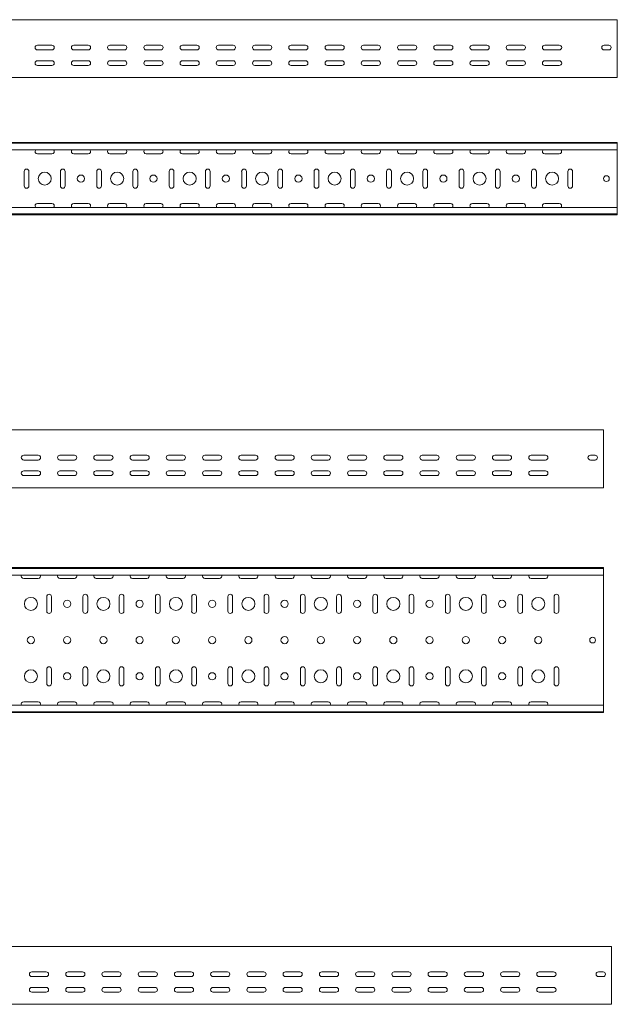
# Model space of a CAD drawing. Header units: millimetres. Extents: x -687 to 2818, y -3045 to -151.
# Tile 9 of 9: x 1985 to 2809, y -1510 to -151. Entities that reach past the tile are written whole.
import ezdxf

# ---------------------------------------------------------------- set-up
doc = ezdxf.new("R2010")
doc.units = ezdxf.units.MM

msp = doc.modelspace()

# ---------------------------------------------------------------- linework, layer by layer
at = {"color": 7, "linetype": 'Continuous', "lineweight": 15}
for p, q in [((2809.2, -151.1), (341.2, -151.1)), ((2809.2, -158.6), (2809.2, -151.1)), ((2809.2, -163.9), (2809.2, -158.6)), ((2809.2, -164.3), (2809.2, -163.9)), ((2809.2, -168.4), (2809.2, -164.3)), ((2809.2, -229.3), (2809.2, -168.4)), ((2009.2, -186.4), (2029.2, -186.4)), ((2059.2, -186.4), (2079.2, -186.4)), ((2109.2, -186.4), (2129.2, -186.4)), ((2159.2, -186.4), (2179.2, -186.4)), ((2209.2, -186.4), (2229.2, -186.4)), ((2259.2, -186.4), (2279.2, -186.4)), ((2309.2, -186.4), (2329.2, -186.4)), ((2359.2, -186.4), (2379.2, -186.4)), ((2409.2, -186.4), (2429.2, -186.4)), ((2459.2, -186.4), (2479.2, -186.4)), ((2509.2, -186.4), (2529.2, -186.4)), ((2559.2, -186.4), (2579.2, -186.4)), ((2609.2, -186.4), (2629.2, -186.4)), ((2659.2, -186.4), (2679.2, -186.4)), ((2709.2, -186.4), (2729.2, -186.4)), ((2791, -186.4), (2797.5, -186.4)), ((2029.2, -192.9), (2009.2, -192.9)), ((2079.2, -192.9), (2059.2, -192.9)), ((2129.2, -192.9), (2109.2, -192.9)), ((2179.2, -192.9), (2159.2, -192.9)), ((2229.2, -192.9), (2209.2, -192.9)), ((2279.2, -192.9), (2259.2, -192.9)), ((2329.2, -192.9), (2309.2, -192.9)), ((2379.2, -192.9), (2359.2, -192.9)), ((2429.2, -192.9), (2409.2, -192.9)), ((2479.2, -192.9), (2459.2, -192.9)), ((2529.2, -192.9), (2509.2, -192.9)), ((2579.2, -192.9), (2559.2, -192.9)), ((2629.2, -192.9), (2609.2, -192.9)), ((2679.2, -192.9), (2659.2, -192.9)), ((2729.2, -192.9), (2709.2, -192.9)), ((2797.5, -192.9), (2791, -192.9)), ((2009.2, -207.9), (2029.2, -207.9)), ((2029.2, -214.4), (2009.2, -214.4)), ((2059.2, -207.9), (2079.2, -207.9)), ((2079.2, -214.4), (2059.2, -214.4)), ((2109.2, -207.9), (2129.2, -207.9)), ((2129.2, -214.4), (2109.2, -214.4)), ((2159.2, -207.9), (2179.2, -207.9)), ((2179.2, -214.4), (2159.2, -214.4)), ((2209.2, -207.9), (2229.2, -207.9)), ((2229.2, -214.4), (2209.2, -214.4)), ((2259.2, -207.9), (2279.2, -207.9)), ((2279.2, -214.4), (2259.2, -214.4)), ((2309.2, -207.9), (2329.2, -207.9)), ((2329.2, -214.4), (2309.2, -214.4)), ((2359.2, -207.9), (2379.2, -207.9)), ((2379.2, -214.4), (2359.2, -214.4)), ((2409.2, -207.9), (2429.2, -207.9)), ((2429.2, -214.4), (2409.2, -214.4)), ((2459.2, -207.9), (2479.2, -207.9)), ((2479.2, -214.4), (2459.2, -214.4)), ((2509.2, -207.9), (2529.2, -207.9)), ((2529.2, -214.4), (2509.2, -214.4)), ((2559.2, -207.9), (2579.2, -207.9)), ((2579.2, -214.4), (2559.2, -214.4)), ((2609.2, -207.9), (2629.2, -207.9)), ((2629.2, -214.4), (2609.2, -214.4)), ((2659.2, -207.9), (2679.2, -207.9)), ((2679.2, -214.4), (2659.2, -214.4)), ((2709.2, -207.9), (2729.2, -207.9)), ((2729.2, -214.4), (2709.2, -214.4)), ((2809.2, -231.1), (2809.2, -229.3)), ((341.2, -231.1), (2809.2, -231.1)), ((341.2, -320.5), (2809.2, -320.5)), ((2809.2, -321.6), (341.2, -321.6)), ((2809.2, -321.6), (2809.2, -320.5)), ((2809.2, -330.7), (2809.2, -321.6)), ((341.2, -330.7), (2809.2, -330.7)), ((2009.2, -336.2), (2029.2, -336.2)), ((2059.2, -336.2), (2079.2, -336.2)), ((2109.2, -336.2), (2129.2, -336.2)), ((2159.2, -336.2), (2179.2, -336.2)), ((2209.2, -336.2), (2229.2, -336.2)), ((2259.2, -336.2), (2279.2, -336.2)), ((2309.2, -336.2), (2329.2, -336.2)), ((2359.2, -336.2), (2379.2, -336.2)), ((2409.2, -336.2), (2429.2, -336.2)), ((2459.2, -336.2), (2479.2, -336.2)), ((2509.2, -336.2), (2529.2, -336.2)), ((2559.2, -336.2), (2579.2, -336.2)), ((2609.2, -336.2), (2629.2, -336.2)), ((2659.2, -336.2), (2679.2, -336.2)), ((2709.2, -336.2), (2729.2, -336.2)), ((2809.2, -330.7), (2809.2, -410.2)), ((1991, -360.5), (1991, -380.5)), ((1997.5, -380.5), (1997.5, -360.5)), ((2041, -360.5), (2041, -380.5)), ((2047.5, -380.5), (2047.5, -360.5)), ((2091, -360.5), (2091, -380.5)), ((2097.5, -380.5), (2097.5, -360.5)), ((2141, -360.5), (2141, -380.5)), ((2147.5, -380.5), (2147.5, -360.5)), ((2191, -360.5), (2191, -380.5)), ((2197.5, -380.5), (2197.5, -360.5)), ((2241, -360.5), (2241, -380.5)), ((2247.5, -380.5), (2247.5, -360.5)), ((2291, -360.5), (2291, -380.5)), ((2297.5, -380.5), (2297.5, -360.5)), ((2341, -360.5), (2341, -380.5)), ((2347.5, -380.5), (2347.5, -360.5)), ((2391, -360.5), (2391, -380.5)), ((2397.5, -380.5), (2397.5, -360.5)), ((2441, -360.5), (2441, -380.5)), ((2447.5, -380.5), (2447.5, -360.5)), ((2491, -360.5), (2491, -380.5)), ((2497.5, -380.5), (2497.5, -360.5)), ((2541, -360.5), (2541, -380.5)), ((2547.5, -380.5), (2547.5, -360.5)), ((2591, -360.5), (2591, -380.5)), ((2597.5, -380.5), (2597.5, -360.5)), ((2641, -360.5), (2641, -380.5)), ((2647.5, -380.5), (2647.5, -360.5)), ((2691, -360.5), (2691, -380.5)), ((2697.5, -380.5), (2697.5, -360.5)), ((2741, -360.5), (2741, -380.5)), ((2747.5, -380.5), (2747.5, -360.5)), ((2029.2, -404.7), (2009.2, -404.7)), ((2079.2, -404.7), (2059.2, -404.7)), ((2129.2, -404.7), (2109.2, -404.7)), ((2179.2, -404.7), (2159.2, -404.7)), ((2229.2, -404.7), (2209.2, -404.7)), ((2279.2, -404.7), (2259.2, -404.7)), ((2329.2, -404.7), (2309.2, -404.7)), ((2379.2, -404.7), (2359.2, -404.7)), ((2429.2, -404.7), (2409.2, -404.7)), ((2479.2, -404.7), (2459.2, -404.7)), ((2529.2, -404.7), (2509.2, -404.7)), ((2579.2, -404.7), (2559.2, -404.7)), ((2629.2, -404.7), (2609.2, -404.7)), ((2679.2, -404.7), (2659.2, -404.7)), ((2729.2, -404.7), (2709.2, -404.7)), ((2809.2, -410.2), (341.2, -410.2)), ((341.2, -419.3), (2809.2, -419.3)), ((341.2, -420.5), (2809.2, -420.5)), ((2809.2, -419.3), (2809.2, -410.2)), ((2809.2, -420.5), (2809.2, -419.3)), ((2790.2, -717.1), (322.2, -717.1)), ((2790.2, -724.6), (2790.2, -717.1)), ((2790.2, -729.9), (2790.2, -724.6)), ((2790.2, -730.2), (2790.2, -729.9)), ((2790.2, -734.4), (2790.2, -730.2)), ((2790.2, -795.3), (2790.2, -734.4)), ((2010.2, -752.4), (1990.2, -752.4)), ((1990.2, -758.9), (2010.2, -758.9)), ((2060.2, -752.4), (2040.2, -752.4)), ((2040.2, -758.9), (2060.2, -758.9)), ((2110.2, -752.4), (2090.2, -752.4)), ((2090.2, -758.9), (2110.2, -758.9)), ((2160.2, -752.4), (2140.2, -752.4)), ((2140.2, -758.9), (2160.2, -758.9)), ((2210.2, -752.4), (2190.2, -752.4)), ((2190.2, -758.9), (2210.2, -758.9)), ((2260.2, -752.4), (2240.2, -752.4)), ((2240.2, -758.9), (2260.2, -758.9)), ((2310.2, -752.4), (2290.2, -752.4)), ((2290.2, -758.9), (2310.2, -758.9)), ((2360.2, -752.4), (2340.2, -752.4)), ((2340.2, -758.9), (2360.2, -758.9)), ((2410.2, -752.4), (2390.2, -752.4)), ((2390.2, -758.9), (2410.2, -758.9)), ((2460.2, -752.4), (2440.2, -752.4)), ((2440.2, -758.9), (2460.2, -758.9)), ((2510.2, -752.4), (2490.2, -752.4)), ((2490.2, -758.9), (2510.2, -758.9)), ((2560.2, -752.4), (2540.2, -752.4)), ((2540.2, -758.9), (2560.2, -758.9)), ((2610.2, -752.4), (2590.2, -752.4)), ((2590.2, -758.9), (2610.2, -758.9)), ((2660.2, -752.4), (2640.2, -752.4)), ((2640.2, -758.9), (2660.2, -758.9)), ((2710.2, -752.4), (2690.2, -752.4)), ((2690.2, -758.9), (2710.2, -758.9)), ((2772, -752.4), (2778.5, -752.4)), ((2778.5, -758.9), (2772, -758.9)), ((2010.2, -773.9), (1990.2, -773.9)), ((2060.2, -773.9), (2040.2, -773.9)), ((2110.2, -773.9), (2090.2, -773.9)), ((2160.2, -773.9), (2140.2, -773.9)), ((2210.2, -773.9), (2190.2, -773.9)), ((2260.2, -773.9), (2240.2, -773.9)), ((2310.2, -773.9), (2290.2, -773.9)), ((2360.2, -773.9), (2340.2, -773.9)), ((2410.2, -773.9), (2390.2, -773.9)), ((2460.2, -773.9), (2440.2, -773.9)), ((2510.2, -773.9), (2490.2, -773.9)), ((2560.2, -773.9), (2540.2, -773.9)), ((2610.2, -773.9), (2590.2, -773.9)), ((2660.2, -773.9), (2640.2, -773.9)), ((2710.2, -773.9), (2690.2, -773.9)), ((1990.2, -780.4), (2010.2, -780.4)), ((2040.2, -780.4), (2060.2, -780.4)), ((2090.2, -780.4), (2110.2, -780.4)), ((2140.2, -780.4), (2160.2, -780.4)), ((2190.2, -780.4), (2210.2, -780.4)), ((2240.2, -780.4), (2260.2, -780.4)), ((2290.2, -780.4), (2310.2, -780.4)), ((2340.2, -780.4), (2360.2, -780.4)), ((2390.2, -780.4), (2410.2, -780.4)), ((2440.2, -780.4), (2460.2, -780.4)), ((2490.2, -780.4), (2510.2, -780.4)), ((2540.2, -780.4), (2560.2, -780.4)), ((2590.2, -780.4), (2610.2, -780.4)), ((2640.2, -780.4), (2660.2, -780.4)), ((2690.2, -780.4), (2710.2, -780.4)), ((322.2, -797.1), (2790.2, -797.1)), ((2790.2, -797.1), (2790.2, -795.3)), ((322.2, -907.4), (2790.2, -907.4)), ((2790.2, -908.5), (322.2, -908.5)), ((2790.2, -908.5), (2790.2, -907.4)), ((2790.2, -917.6), (2790.2, -908.5)), ((322.2, -917.6), (2790.2, -917.6)), ((2010.2, -922.4), (1990.2, -922.4)), ((2060.2, -922.4), (2040.2, -922.4)), ((2110.2, -922.4), (2090.2, -922.4)), ((2160.2, -922.4), (2140.2, -922.4)), ((2210.2, -922.4), (2190.2, -922.4)), ((2260.2, -922.4), (2240.2, -922.4)), ((2310.2, -922.4), (2290.2, -922.4)), ((2360.2, -922.4), (2340.2, -922.4)), ((2410.2, -922.4), (2390.2, -922.4)), ((2460.2, -922.4), (2440.2, -922.4)), ((2510.2, -922.4), (2490.2, -922.4)), ((2560.2, -922.4), (2540.2, -922.4)), ((2610.2, -922.4), (2590.2, -922.4)), ((2660.2, -922.4), (2640.2, -922.4)), ((2710.2, -922.4), (2690.2, -922.4)), ((2790.2, -917.6), (2790.2, -930.2)), ((2790.2, -930.2), (2790.2, -931.3)), ((2790.2, -931.3), (2790.2, -933)), ((2790.2, -931.3), (2790.2, -931.3)), ((2790.2, -933), (2790.2, -981.8)), ((2022, -967.4), (2022, -947.4)), ((2028.5, -947.4), (2028.5, -967.4)), ((2072, -967.4), (2072, -947.4)), ((2078.5, -947.4), (2078.5, -967.4)), ((2122, -967.4), (2122, -947.4)), ((2128.5, -947.4), (2128.5, -967.4)), ((2172, -967.4), (2172, -947.4)), ((2178.5, -947.4), (2178.5, -967.4)), ((2222, -967.4), (2222, -947.4)), ((2228.5, -947.4), (2228.5, -967.4)), ((2272, -967.4), (2272, -947.4)), ((2278.5, -947.4), (2278.5, -967.4)), ((2322, -967.4), (2322, -947.4)), ((2328.5, -947.4), (2328.5, -967.4)), ((2372, -967.4), (2372, -947.4)), ((2378.5, -947.4), (2378.5, -967.4)), ((2422, -967.4), (2422, -947.4)), ((2428.5, -947.4), (2428.5, -967.4)), ((2472, -967.4), (2472, -947.4)), ((2478.5, -947.4), (2478.5, -967.4)), ((2522, -967.4), (2522, -947.4)), ((2528.5, -947.4), (2528.5, -967.4)), ((2572, -967.4), (2572, -947.4)), ((2578.5, -947.4), (2578.5, -967.4)), ((2622, -967.4), (2622, -947.4)), ((2628.5, -947.4), (2628.5, -967.4)), ((2672, -967.4), (2672, -947.4)), ((2678.5, -947.4), (2678.5, -967.4)), ((2722, -967.4), (2722, -947.4)), ((2728.5, -947.4), (2728.5, -967.4)), ((2790.2, -981.8), (2790.2, -983.5)), ((2790.2, -983.5), (2790.2, -983.5)), ((2790.2, -983.5), (2790.2, -984.6)), ((2790.2, -984.6), (2790.2, -1030.2)), ((2790.2, -1030.2), (2790.2, -1031.3)), ((2790.2, -1031.3), (2790.2, -1033)), ((2790.2, -1031.3), (2790.2, -1031.3)), ((2790.2, -1033), (2790.2, -1081.8)), ((2022, -1067.4), (2022, -1047.4)), ((2028.5, -1047.4), (2028.5, -1067.4)), ((2072, -1067.4), (2072, -1047.4)), ((2078.5, -1047.4), (2078.5, -1067.4)), ((2122, -1067.4), (2122, -1047.4)), ((2128.5, -1047.4), (2128.5, -1067.4)), ((2172, -1067.4), (2172, -1047.4)), ((2178.5, -1047.4), (2178.5, -1067.4)), ((2222, -1067.4), (2222, -1047.4)), ((2228.5, -1047.4), (2228.5, -1067.4)), ((2272, -1067.4), (2272, -1047.4)), ((2278.5, -1047.4), (2278.5, -1067.4)), ((2322, -1067.4), (2322, -1047.4)), ((2328.5, -1047.4), (2328.5, -1067.4)), ((2372, -1067.4), (2372, -1047.4)), ((2378.5, -1047.4), (2378.5, -1067.4)), ((2422, -1067.4), (2422, -1047.4)), ((2428.5, -1047.4), (2428.5, -1067.4)), ((2472, -1067.4), (2472, -1047.4)), ((2478.5, -1047.4), (2478.5, -1067.4)), ((2522, -1067.4), (2522, -1047.4)), ((2528.5, -1047.4), (2528.5, -1067.4)), ((2572, -1067.4), (2572, -1047.4)), ((2578.5, -1047.4), (2578.5, -1067.4)), ((2622, -1067.4), (2622, -1047.4)), ((2628.5, -1047.4), (2628.5, -1067.4)), ((2672, -1067.4), (2672, -1047.4)), ((2678.5, -1047.4), (2678.5, -1067.4)), ((2722, -1067.4), (2722, -1047.4)), ((2728.5, -1047.4), (2728.5, -1067.4)), ((2790.2, -1081.8), (2790.2, -1083.5)), ((2790.2, -1083.5), (2790.2, -1083.5)), ((2790.2, -1083.5), (2790.2, -1084.6)), ((2790.2, -1084.6), (2790.2, -1097.2)), ((2790.2, -1097.2), (322.2, -1097.2)), ((1990.2, -1092.4), (2010.2, -1092.4)), ((2040.2, -1092.4), (2060.2, -1092.4)), ((2090.2, -1092.4), (2110.2, -1092.4)), ((2140.2, -1092.4), (2160.2, -1092.4)), ((2190.2, -1092.4), (2210.2, -1092.4)), ((2240.2, -1092.4), (2260.2, -1092.4)), ((2290.2, -1092.4), (2310.2, -1092.4)), ((2340.2, -1092.4), (2360.2, -1092.4)), ((2390.2, -1092.4), (2410.2, -1092.4)), ((2440.2, -1092.4), (2460.2, -1092.4)), ((2490.2, -1092.4), (2510.2, -1092.4)), ((2540.2, -1092.4), (2560.2, -1092.4)), ((2590.2, -1092.4), (2610.2, -1092.4)), ((2640.2, -1092.4), (2660.2, -1092.4)), ((2690.2, -1092.4), (2710.2, -1092.4)), ((2790.2, -1106.3), (2790.2, -1097.2)), ((322.2, -1106.3), (2790.2, -1106.3)), ((322.2, -1107.4), (2790.2, -1107.4)), ((2790.2, -1107.4), (2790.2, -1106.3)), ((2801.4, -1430.1), (333.4, -1430.1)), ((2801.4, -1437.6), (2801.4, -1430.1)), ((2801.4, -1442.9), (2801.4, -1437.6)), ((2801.4, -1443.2), (2801.4, -1442.9)), ((2801.4, -1447.4), (2801.4, -1443.2)), ((2801.4, -1508.3), (2801.4, -1447.4)), ((2021.4, -1465.4), (2001.4, -1465.4)), ((2071.4, -1465.4), (2051.4, -1465.4)), ((2121.4, -1465.4), (2101.4, -1465.4)), ((2171.4, -1465.4), (2151.4, -1465.4)), ((2221.4, -1465.4), (2201.4, -1465.4)), ((2271.4, -1465.4), (2251.4, -1465.4)), ((2321.4, -1465.4), (2301.4, -1465.4)), ((2371.4, -1465.4), (2351.4, -1465.4)), ((2421.4, -1465.4), (2401.4, -1465.4)), ((2471.4, -1465.4), (2451.4, -1465.4)), ((2521.4, -1465.4), (2501.4, -1465.4)), ((2571.4, -1465.4), (2551.4, -1465.4)), ((2621.4, -1465.4), (2601.4, -1465.4)), ((2671.4, -1465.4), (2651.4, -1465.4)), ((2721.4, -1465.4), (2701.4, -1465.4)), ((2783.1, -1465.4), (2789.6, -1465.4)), ((2001.4, -1471.9), (2021.4, -1471.9)), ((2051.4, -1471.9), (2071.4, -1471.9)), ((2101.4, -1471.9), (2121.4, -1471.9)), ((2151.4, -1471.9), (2171.4, -1471.9)), ((2201.4, -1471.9), (2221.4, -1471.9)), ((2251.4, -1471.9), (2271.4, -1471.9)), ((2301.4, -1471.9), (2321.4, -1471.9)), ((2351.4, -1471.9), (2371.4, -1471.9)), ((2401.4, -1471.9), (2421.4, -1471.9)), ((2451.4, -1471.9), (2471.4, -1471.9)), ((2501.4, -1471.9), (2521.4, -1471.9)), ((2551.4, -1471.9), (2571.4, -1471.9)), ((2601.4, -1471.9), (2621.4, -1471.9)), ((2651.4, -1471.9), (2671.4, -1471.9)), ((2701.4, -1471.9), (2721.4, -1471.9)), ((2789.6, -1471.9), (2783.1, -1471.9)), ((2021.4, -1486.9), (2001.4, -1486.9)), ((2001.4, -1493.4), (2021.4, -1493.4)), ((2071.4, -1486.9), (2051.4, -1486.9)), ((2051.4, -1493.4), (2071.4, -1493.4)), ((2121.4, -1486.9), (2101.4, -1486.9)), ((2101.4, -1493.4), (2121.4, -1493.4)), ((2171.4, -1486.9), (2151.4, -1486.9)), ((2151.4, -1493.4), (2171.4, -1493.4)), ((2221.4, -1486.9), (2201.4, -1486.9)), ((2201.4, -1493.4), (2221.4, -1493.4)), ((2271.4, -1486.9), (2251.4, -1486.9)), ((2251.4, -1493.4), (2271.4, -1493.4)), ((2321.4, -1486.9), (2301.4, -1486.9)), ((2301.4, -1493.4), (2321.4, -1493.4)), ((2371.4, -1486.9), (2351.4, -1486.9)), ((2351.4, -1493.4), (2371.4, -1493.4)), ((2421.4, -1486.9), (2401.4, -1486.9)), ((2401.4, -1493.4), (2421.4, -1493.4)), ((2471.4, -1486.9), (2451.4, -1486.9)), ((2451.4, -1493.4), (2471.4, -1493.4)), ((2521.4, -1486.9), (2501.4, -1486.9)), ((2501.4, -1493.4), (2521.4, -1493.4)), ((2571.4, -1486.9), (2551.4, -1486.9)), ((2551.4, -1493.4), (2571.4, -1493.4)), ((2621.4, -1486.9), (2601.4, -1486.9)), ((2601.4, -1493.4), (2621.4, -1493.4)), ((2671.4, -1486.9), (2651.4, -1486.9)), ((2651.4, -1493.4), (2671.4, -1493.4)), ((2721.4, -1486.9), (2701.4, -1486.9)), ((2701.4, -1493.4), (2721.4, -1493.4)), ((2801.4, -1510.1), (2801.4, -1508.3)), ((333.4, -1510.1), (2801.4, -1510.1))]:
    msp.add_line(p, q, dxfattribs=at)
for centre, radius in [((2019.2, -370.5), 9), ((2069.2, -370.5), 5), ((2119.2, -370.5), 9), ((2169.2, -370.5), 5), ((2219.2, -370.5), 9), ((2269.2, -370.5), 5), ((2319.2, -370.5), 9), ((2369.2, -370.5), 5), ((2419.2, -370.5), 9), ((2469.2, -370.5), 5), ((2519.2, -370.5), 9), ((2569.2, -370.5), 5), ((2619.2, -370.5), 9), ((2669.2, -370.5), 5), ((2719.2, -370.5), 9), ((2794.2, -370.5), 4), ((2000.2, -957.4), 9), ((2100.2, -957.4), 9), ((2200.2, -957.4), 9), ((2300.2, -957.4), 9), ((2400.2, -957.4), 9), ((2500.2, -957.4), 9), ((2600.2, -957.4), 9), ((2700.2, -957.4), 9), ((2050.2, -957.4), 5), ((2150.2, -957.4), 5), ((2250.2, -957.4), 5), ((2350.2, -957.4), 5), ((2450.2, -957.4), 5), ((2550.2, -957.4), 5), ((2650.2, -957.4), 5), ((2000.2, -1007.4), 5), ((2050.2, -1007.4), 5), ((2100.2, -1007.4), 5), ((2150.2, -1007.4), 5), ((2200.2, -1007.4), 5), ((2250.2, -1007.4), 5), ((2300.2, -1007.4), 5), ((2350.2, -1007.4), 5), ((2400.2, -1007.4), 5), ((2450.2, -1007.4), 5), ((2500.2, -1007.4), 5), ((2550.2, -1007.4), 5), ((2600.2, -1007.4), 5), ((2650.2, -1007.4), 5), ((2700.2, -1007.4), 5), ((2775.2, -1007.4), 4), ((2000.2, -1057.4), 9), ((2050.2, -1057.4), 5), ((2100.2, -1057.4), 9), ((2150.2, -1057.4), 5), ((2200.2, -1057.4), 9), ((2250.2, -1057.4), 5), ((2300.2, -1057.4), 9), ((2350.2, -1057.4), 5), ((2400.2, -1057.4), 9), ((2450.2, -1057.4), 5), ((2500.2, -1057.4), 9), ((2550.2, -1057.4), 5), ((2600.2, -1057.4), 9), ((2650.2, -1057.4), 5), ((2700.2, -1057.4), 9)]:
    msp.add_circle(centre, radius, dxfattribs=at)
for centre, start, end in [((2009.2, -189.6), 90, 270), ((2029.2, -189.6), 270, 90), ((2059.2, -189.6), 90, 270), ((2079.2, -189.6), 270, 90), ((2109.2, -189.6), 90, 270), ((2129.2, -189.6), 270, 90), ((2159.2, -189.6), 90, 270), ((2179.2, -189.6), 270, 90), ((2209.2, -189.6), 90, 270), ((2229.2, -189.6), 270, 90), ((2259.2, -189.6), 90, 270), ((2279.2, -189.6), 270, 90), ((2309.2, -189.6), 90, 270), ((2329.2, -189.6), 270, 90), ((2359.2, -189.6), 90, 270), ((2379.2, -189.6), 270, 90), ((2409.2, -189.6), 90, 270), ((2429.2, -189.6), 270, 90), ((2459.2, -189.6), 90, 270), ((2479.2, -189.6), 270, 90), ((2509.2, -189.6), 90, 270), ((2529.2, -189.6), 270, 90), ((2559.2, -189.6), 90, 270), ((2579.2, -189.6), 270, 90), ((2609.2, -189.6), 90, 270), ((2629.2, -189.6), 270, 90), ((2659.2, -189.6), 90, 270), ((2679.2, -189.6), 270, 90), ((2709.2, -189.6), 90, 270), ((2729.2, -189.6), 270, 90), ((2791, -189.6), 90, 270), ((2797.5, -189.6), 270, 90), ((2009.2, -211.1), 90, 270), ((2029.2, -211.1), 270, 90), ((2059.2, -211.1), 90, 270), ((2079.2, -211.1), 270, 90), ((2109.2, -211.1), 90, 270), ((2129.2, -211.1), 270, 90), ((2159.2, -211.1), 90, 270), ((2179.2, -211.1), 270, 90), ((2209.2, -211.1), 90, 270), ((2229.2, -211.1), 270, 90), ((2259.2, -211.1), 90, 270), ((2279.2, -211.1), 270, 90), ((2309.2, -211.1), 90, 270), ((2329.2, -211.1), 270, 90), ((2359.2, -211.1), 90, 270), ((2379.2, -211.1), 270, 90), ((2409.2, -211.1), 90, 270), ((2429.2, -211.1), 270, 90), ((2459.2, -211.1), 90, 270), ((2479.2, -211.1), 270, 90), ((2509.2, -211.1), 90, 270), ((2529.2, -211.1), 270, 90), ((2559.2, -211.1), 90, 270), ((2579.2, -211.1), 270, 90), ((2609.2, -211.1), 90, 270), ((2629.2, -211.1), 270, 90), ((2659.2, -211.1), 90, 270), ((2679.2, -211.1), 270, 90), ((2709.2, -211.1), 90, 270), ((2729.2, -211.1), 270, 90), ((2009.2, -333), 135.573, 270), ((2029.2, -333), 270, 44.427), ((2059.2, -333), 135.573, 270), ((2079.2, -333), 270, 44.427), ((2109.2, -333), 135.573, 270), ((2129.2, -333), 270, 44.427), ((2159.2, -333), 135.573, 270), ((2179.2, -333), 270, 44.427), ((2209.2, -333), 135.573, 270), ((2229.2, -333), 270, 44.427), ((2259.2, -333), 135.573, 270), ((2279.2, -333), 270, 44.427), ((2309.2, -333), 135.573, 270), ((2329.2, -333), 270, 44.427), ((2359.2, -333), 135.573, 270), ((2379.2, -333), 270, 44.427), ((2409.2, -333), 135.573, 270), ((2429.2, -333), 270, 44.427), ((2459.2, -333), 135.573, 270), ((2479.2, -333), 270, 44.427), ((2509.2, -333), 135.573, 270), ((2529.2, -333), 270, 44.427), ((2559.2, -333), 135.573, 270), ((2579.2, -333), 270, 44.427), ((2609.2, -333), 135.573, 270), ((2629.2, -333), 270, 44.427), ((2659.2, -333), 135.573, 270), ((2679.2, -333), 270, 44.427), ((2709.2, -333), 135.573, 270), ((2729.2, -333), 270, 44.427), ((1994.2, -360.5), 0, 180), ((2044.2, -360.5), 0, 180), ((2094.2, -360.5), 0, 180), ((2144.2, -360.5), 0, 180), ((2194.2, -360.5), 0, 180), ((2244.2, -360.5), 0, 180), ((2294.2, -360.5), 0, 180), ((2344.2, -360.5), 0, 180), ((2394.2, -360.5), 0, 180), ((2444.2, -360.5), 0, 180), ((2494.2, -360.5), 0, 180), ((2544.2, -360.5), 0, 180), ((2594.2, -360.5), 0, 180), ((2644.2, -360.5), 0, 180), ((2694.2, -360.5), 0, 180), ((2744.2, -360.5), 0, 180), ((1994.2, -380.5), 180, 0), ((2044.2, -380.5), 180, 0), ((2094.2, -380.5), 180, 0), ((2144.2, -380.5), 180, 0), ((2194.2, -380.5), 180, 0), ((2244.2, -380.5), 180, 0), ((2294.2, -380.5), 180, 0), ((2344.2, -380.5), 180, 0), ((2394.2, -380.5), 180, 0), ((2444.2, -380.5), 180, 0), ((2494.2, -380.5), 180, 0), ((2544.2, -380.5), 180, 0), ((2594.2, -380.5), 180, 0), ((2644.2, -380.5), 180, 0), ((2694.2, -380.5), 180, 0), ((2744.2, -380.5), 180, 0), ((2009.2, -408), 90, 224.427), ((2029.2, -408), 315.573, 90), ((2059.2, -408), 90, 224.427), ((2079.2, -408), 315.573, 90), ((2109.2, -408), 90, 224.427), ((2129.2, -408), 315.573, 90), ((2159.2, -408), 90, 224.427), ((2179.2, -408), 315.573, 90), ((2209.2, -408), 90, 224.427), ((2229.2, -408), 315.573, 90), ((2259.2, -408), 90, 224.427), ((2279.2, -408), 315.573, 90), ((2309.2, -408), 90, 224.427), ((2329.2, -408), 315.573, 90), ((2359.2, -408), 90, 224.427), ((2379.2, -408), 315.573, 90), ((2409.2, -408), 90, 224.427), ((2429.2, -408), 315.573, 90), ((2459.2, -408), 90, 224.427), ((2479.2, -408), 315.573, 90), ((2509.2, -408), 90, 224.427), ((2529.2, -408), 315.573, 90), ((2559.2, -408), 90, 224.427), ((2579.2, -408), 315.573, 90), ((2609.2, -408), 90, 224.427), ((2629.2, -408), 315.573, 90), ((2659.2, -408), 90, 224.427), ((2679.2, -408), 315.573, 90), ((2709.2, -408), 90, 224.427), ((2729.2, -408), 315.573, 90), ((1990.2, -755.6), 90, 270), ((2010.2, -755.6), 270, 90), ((2040.2, -755.6), 90, 270), ((2060.2, -755.6), 270, 90), ((2090.2, -755.6), 90, 270), ((2110.2, -755.6), 270, 90), ((2140.2, -755.6), 90, 270), ((2160.2, -755.6), 270, 90), ((2190.2, -755.6), 90, 270), ((2210.2, -755.6), 270, 90), ((2240.2, -755.6), 90, 270), ((2260.2, -755.6), 270, 90), ((2290.2, -755.6), 90, 270), ((2310.2, -755.6), 270, 90), ((2340.2, -755.6), 90, 270), ((2360.2, -755.6), 270, 90), ((2390.2, -755.6), 90, 270), ((2410.2, -755.6), 270, 90), ((2440.2, -755.6), 90, 270), ((2460.2, -755.6), 270, 90), ((2490.2, -755.6), 90, 270), ((2510.2, -755.6), 270, 90), ((2540.2, -755.6), 90, 270), ((2560.2, -755.6), 270, 90), ((2590.2, -755.6), 90, 270), ((2610.2, -755.6), 270, 90), ((2640.2, -755.6), 90, 270), ((2660.2, -755.6), 270, 90), ((2690.2, -755.6), 90, 270), ((2710.2, -755.6), 270, 90), ((2772, -755.6), 90, 270), ((2778.5, -755.6), 270, 90), ((1990.2, -777.1), 90, 270), ((2010.2, -777.1), 270, 90), ((2040.2, -777.1), 90, 270), ((2060.2, -777.1), 270, 90), ((2090.2, -777.1), 90, 270), ((2110.2, -777.1), 270, 90), ((2140.2, -777.1), 90, 270), ((2160.2, -777.1), 270, 90), ((2190.2, -777.1), 90, 270), ((2210.2, -777.1), 270, 90), ((2240.2, -777.1), 90, 270), ((2260.2, -777.1), 270, 90), ((2290.2, -777.1), 90, 270), ((2310.2, -777.1), 270, 90), ((2340.2, -777.1), 90, 270), ((2360.2, -777.1), 270, 90), ((2390.2, -777.1), 90, 270), ((2410.2, -777.1), 270, 90), ((2440.2, -777.1), 90, 270), ((2460.2, -777.1), 270, 90), ((2490.2, -777.1), 90, 270), ((2510.2, -777.1), 270, 90), ((2540.2, -777.1), 90, 270), ((2560.2, -777.1), 270, 90), ((2590.2, -777.1), 90, 270), ((2610.2, -777.1), 270, 90), ((2640.2, -777.1), 90, 270), ((2660.2, -777.1), 270, 90), ((2690.2, -777.1), 90, 270), ((2710.2, -777.1), 270, 90), ((1990.2, -919.1), 152.2151, 270), ((2010.2, -919.1), 270, 27.7849), ((2040.2, -919.1), 152.2151, 270), ((2060.2, -919.1), 270, 27.7849), ((2090.2, -919.1), 152.2151, 270), ((2110.2, -919.1), 270, 27.7849), ((2140.2, -919.1), 152.2151, 270), ((2160.2, -919.1), 270, 27.7849), ((2190.2, -919.1), 152.2151, 270), ((2210.2, -919.1), 270, 27.7849), ((2240.2, -919.1), 152.2151, 270), ((2260.2, -919.1), 270, 27.7849), ((2290.2, -919.1), 152.2151, 270), ((2310.2, -919.1), 270, 27.7849), ((2340.2, -919.1), 152.2151, 270), ((2360.2, -919.1), 270, 27.7849), ((2390.2, -919.1), 152.2151, 270), ((2410.2, -919.1), 270, 27.7849), ((2440.2, -919.1), 152.2151, 270), ((2460.2, -919.1), 270, 27.7849), ((2490.2, -919.1), 152.2151, 270), ((2510.2, -919.1), 270, 27.7849), ((2540.2, -919.1), 152.2151, 270), ((2560.2, -919.1), 270, 27.7849), ((2590.2, -919.1), 152.2151, 270), ((2610.2, -919.1), 270, 27.7849), ((2640.2, -919.1), 152.2151, 270), ((2660.2, -919.1), 270, 27.7849), ((2690.2, -919.1), 152.2151, 270), ((2710.2, -919.1), 270, 27.7849), ((2025.2, -947.4), 0, 180), ((2075.2, -947.4), 0, 180), ((2125.2, -947.4), 0, 180), ((2175.2, -947.4), 0, 180), ((2225.2, -947.4), 0, 180), ((2275.2, -947.4), 0, 180), ((2325.2, -947.4), 0, 180), ((2375.2, -947.4), 0, 180), ((2425.2, -947.4), 0, 180), ((2475.2, -947.4), 0, 180), ((2525.2, -947.4), 0, 180), ((2575.2, -947.4), 0, 180), ((2625.2, -947.4), 0, 180), ((2675.2, -947.4), 0, 180), ((2725.2, -947.4), 0, 180), ((2025.2, -967.4), 180, 0), ((2075.2, -967.4), 180, 0), ((2125.2, -967.4), 180, 0), ((2175.2, -967.4), 180, 0), ((2225.2, -967.4), 180, 0), ((2275.2, -967.4), 180, 0), ((2325.2, -967.4), 180, 0), ((2375.2, -967.4), 180, 0), ((2425.2, -967.4), 180, 0), ((2475.2, -967.4), 180, 0), ((2525.2, -967.4), 180, 0), ((2575.2, -967.4), 180, 0), ((2625.2, -967.4), 180, 0), ((2675.2, -967.4), 180, 0), ((2725.2, -967.4), 180, 0), ((2025.2, -1047.4), 0, 180), ((2075.2, -1047.4), 0, 180), ((2125.2, -1047.4), 0, 180), ((2175.2, -1047.4), 0, 180), ((2225.2, -1047.4), 0, 180), ((2275.2, -1047.4), 0, 180), ((2325.2, -1047.4), 0, 180), ((2375.2, -1047.4), 0, 180), ((2425.2, -1047.4), 0, 180), ((2475.2, -1047.4), 0, 180), ((2525.2, -1047.4), 0, 180), ((2575.2, -1047.4), 0, 180), ((2625.2, -1047.4), 0, 180), ((2675.2, -1047.4), 0, 180), ((2725.2, -1047.4), 0, 180), ((2025.2, -1067.4), 180, 0), ((2075.2, -1067.4), 180, 0), ((2125.2, -1067.4), 180, 0), ((2175.2, -1067.4), 180, 0), ((2225.2, -1067.4), 180, 0), ((2275.2, -1067.4), 180, 0), ((2325.2, -1067.4), 180, 0), ((2375.2, -1067.4), 180, 0), ((2425.2, -1067.4), 180, 0), ((2475.2, -1067.4), 180, 0), ((2525.2, -1067.4), 180, 0), ((2575.2, -1067.4), 180, 0), ((2625.2, -1067.4), 180, 0), ((2675.2, -1067.4), 180, 0), ((2725.2, -1067.4), 180, 0), ((1990.2, -1095.7), 90, 207.7849), ((2010.2, -1095.7), 332.2151, 90), ((2040.2, -1095.7), 90, 207.7849), ((2060.2, -1095.7), 332.2151, 90), ((2090.2, -1095.7), 90, 207.7849), ((2110.2, -1095.7), 332.2151, 90), ((2140.2, -1095.7), 90, 207.7849), ((2160.2, -1095.7), 332.2151, 90), ((2190.2, -1095.7), 90, 207.7849), ((2210.2, -1095.7), 332.2151, 90), ((2240.2, -1095.7), 90, 207.7849), ((2260.2, -1095.7), 332.2151, 90), ((2290.2, -1095.7), 90, 207.7849), ((2310.2, -1095.7), 332.2151, 90), ((2340.2, -1095.7), 90, 207.7849), ((2360.2, -1095.7), 332.2151, 90), ((2390.2, -1095.7), 90, 207.7849), ((2410.2, -1095.7), 332.2151, 90), ((2440.2, -1095.7), 90, 207.7849), ((2460.2, -1095.7), 332.2151, 90), ((2490.2, -1095.7), 90, 207.7849), ((2510.2, -1095.7), 332.2151, 90), ((2540.2, -1095.7), 90, 207.7849), ((2560.2, -1095.7), 332.2151, 90), ((2590.2, -1095.7), 90, 207.7849), ((2610.2, -1095.7), 332.2151, 90), ((2640.2, -1095.7), 90, 207.7849), ((2660.2, -1095.7), 332.2151, 90), ((2690.2, -1095.7), 90, 207.7849), ((2710.2, -1095.7), 332.2151, 90), ((2001.4, -1468.6), 90, 270), ((2021.4, -1468.6), 270, 90), ((2051.4, -1468.6), 90, 270), ((2071.4, -1468.6), 270, 90), ((2101.4, -1468.6), 90, 270), ((2121.4, -1468.6), 270, 90), ((2151.4, -1468.6), 90, 270), ((2171.4, -1468.6), 270, 90), ((2201.4, -1468.6), 90, 270), ((2221.4, -1468.6), 270, 90), ((2251.4, -1468.6), 90, 270), ((2271.4, -1468.6), 270, 90), ((2301.4, -1468.6), 90, 270), ((2321.4, -1468.6), 270, 90), ((2351.4, -1468.6), 90, 270), ((2371.4, -1468.6), 270, 90), ((2401.4, -1468.6), 90, 270), ((2421.4, -1468.6), 270, 90), ((2451.4, -1468.6), 90, 270), ((2471.4, -1468.6), 270, 90), ((2501.4, -1468.6), 90, 270), ((2521.4, -1468.6), 270, 90), ((2551.4, -1468.6), 90, 270), ((2571.4, -1468.6), 270, 90), ((2601.4, -1468.6), 90, 270), ((2621.4, -1468.6), 270, 90), ((2651.4, -1468.6), 90, 270), ((2671.4, -1468.6), 270, 90), ((2701.4, -1468.6), 90, 270), ((2721.4, -1468.6), 270, 90), ((2783.1, -1468.6), 90, 270), ((2789.6, -1468.6), 270, 90), ((2001.4, -1490.1), 90, 270), ((2021.4, -1490.1), 270, 90), ((2051.4, -1490.1), 90, 270), ((2071.4, -1490.1), 270, 90), ((2101.4, -1490.1), 90, 270), ((2121.4, -1490.1), 270, 90), ((2151.4, -1490.1), 90, 270), ((2171.4, -1490.1), 270, 90), ((2201.4, -1490.1), 90, 270), ((2221.4, -1490.1), 270, 90), ((2251.4, -1490.1), 90, 270), ((2271.4, -1490.1), 270, 90), ((2301.4, -1490.1), 90, 270), ((2321.4, -1490.1), 270, 90), ((2351.4, -1490.1), 90, 270), ((2371.4, -1490.1), 270, 90), ((2401.4, -1490.1), 90, 270), ((2421.4, -1490.1), 270, 90), ((2451.4, -1490.1), 90, 270), ((2471.4, -1490.1), 270, 90), ((2501.4, -1490.1), 90, 270), ((2521.4, -1490.1), 270, 90), ((2551.4, -1490.1), 90, 270), ((2571.4, -1490.1), 270, 90), ((2601.4, -1490.1), 90, 270), ((2621.4, -1490.1), 270, 90), ((2651.4, -1490.1), 90, 270), ((2671.4, -1490.1), 270, 90), ((2701.4, -1490.1), 90, 270), ((2721.4, -1490.1), 270, 90)]:
    msp.add_arc(centre, 3.25, start, end, dxfattribs=at)

doc.saveas('drawing.dxf')
